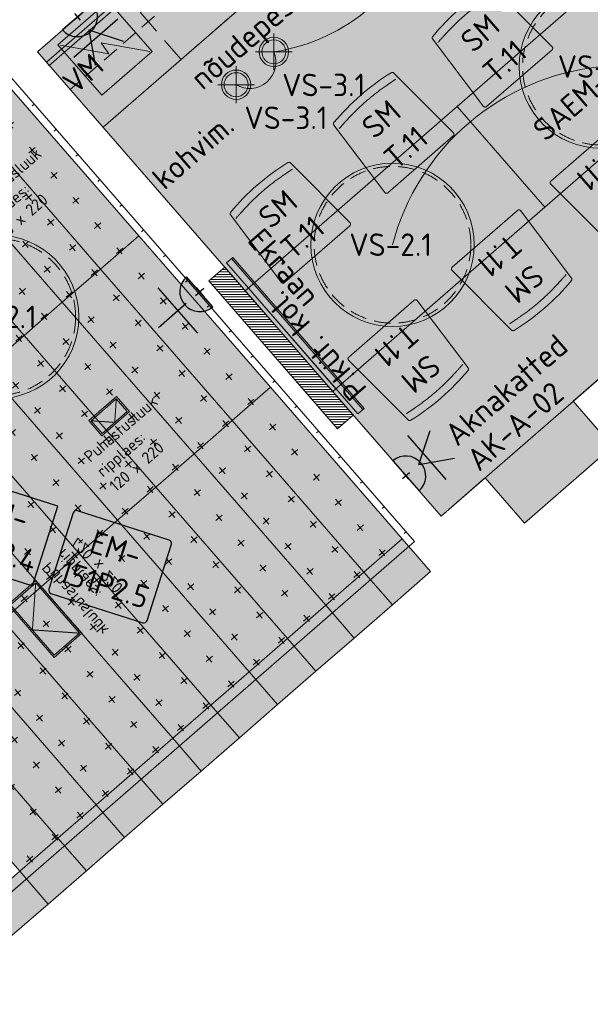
# Model space of a CAD drawing. Header units: millimetres. Extents: x 130528 to 177851, y 51760 to 113805.
# Tile 36 of 88: x 151798 to 155221, y 76547 to 82453. Entities that reach past the tile are written whole.
import ezdxf

# ---------------------------------------------------------------- set-up
doc = ezdxf.new("R2010")
doc.units = ezdxf.units.MM
doc.linetypes.add('Hidden', pattern=[4, 2, -2])
doc.linetypes.add('Hidden 100.00_ 50.00', pattern=[150, 100, -50])
doc.layers.get('0').update_dxf_attribs({"true_color": 0x000000})
doc.layers.add('_SA-ELEKTER_pistikupesad', color=7, linetype='Continuous', true_color=0x9900cc)
for name, color, linetype, lineweight, true_color in [('_SA-LAGI', 7, 'Continuous', 9, 0x5b5b5b), ('_SA-LAGI_eriosade seadmed', 7, 'Continuous', 5, 0x9900cc), ('_SA-LAGI_hatch', 7, 'Continuous', 5, 0x787878), ('_SA-PORAND', 7, 'Continuous', 9, 0x5b5b5b), ('_SA-PORAND_hatch', 254, 'Continuous', 9, 0xbebebe), ('_SA-SANTEHN', 7, 'Continuous', 0, 0x4c5f99), ('_SA-SISUSTUS_kohtkindel', 7, 'Continuous', 15, 0x7f4f3f), ('_SA-SISUSTUS_lahtine', 7, 'Continuous', 18, 0x7f4f3f), ('_SA-SISUSTUS_seadmed', 7, 'Continuous', 13, 0x9900cc), ('_SA-SISUSTUS_tekst', 7, 'Continuous', 0, 0x7f4f3f), ('_SA-VALGUSTUS', 20, 'Continuous', 13, 0xff3f00), ('_SA-VALGUSTUS_valgusgrupid', 240, 'Continuous', 9, 0xff003f)]:
    doc.layers.add(name, color=color, linetype=linetype, lineweight=lineweight, true_color=true_color)
doc.styles.add('DIN Pro Light-Light', font='txt')
doc.styles.add('DIN Pro Medium-Medium', font='txt')

# ---------------------------------------------------------------- blocks, each defined once
blk = doc.blocks.new('Puhastusluuk ripplaes 120x220')
at = {"layer": '_SA-LAGI_eriosade seadmed'}
for points in [[(-4.3, -162.7), (-83, -72.2), (83, 72.2), (161.7, -18.4)], [(-3.3, -148.6), (-68.9, -73.2), (82, 58.1), (147.6, -17.4)]]:
    blk.add_lwpolyline(points, close=True, dxfattribs=at)
at = {"layer": '_SA-LAGI_eriosade seadmed', "linetype": 'Hidden'}
blk.add_lwpolyline([(-68.9, -73.2), (72.2, -83), (82, 58.1)], dxfattribs=at)
blk = doc.blocks.new('Puhastusluuk ripplaes 420 x 220')
at = {"layer": '_SA-LAGI_eriosade seadmed'}
for points in [[(311.6, -23.1), (36, 293.9), (-130, 149.6), (145.5, -167.4)], [(297.5, -22.1), (35, 279.8), (-115.9, 148.6), (146.5, -153.3)]]:
    blk.add_lwpolyline(points, close=True, dxfattribs=at)
at = {"layer": '_SA-LAGI_eriosade seadmed', "linetype": 'Hidden'}
blk.add_lwpolyline([(297.5, -22.1), (15.3, -2.4), (35, 279.8)], dxfattribs=at)
blk = doc.blocks.new('VS-3.1 01')
at = {"color": 0, "linetype": 'ByBlock', "lineweight": -2}
for p, q in [((0, -110.2), (0, 110.2)), ((-110.2, 0), (110.2, 0))]:
    blk.add_line(p, q, dxfattribs=at)
for radius in [88, 72]:
    blk.add_circle((0, 0), radius, dxfattribs=at)
at = {"color": 0, "linetype": 'ByBlock', "lineweight": -2, "insert": (50, -131), "char_height": 135, "width": 1305.738, "attachment_point": 1, "style": 'DIN Pro Medium-Medium'}
blk.add_mtext('VS-3.1', dxfattribs=at)
blk = doc.blocks.new('VS-2.1 01')
at = {"color": 0}
blk.add_circle((0, 0), 490, dxfattribs=at)
at = {"color": 0, "linetype": 'Hidden 100.00_ 50.00', "lineweight": -2}
blk.add_circle((0, 0), 470, dxfattribs=at)
at = {"color": 0, "lineweight": -2, "insert": (-258.9, 67.9), "char_height": 135, "width": 1305.738, "attachment_point": 1, "style": 'DIN Pro Medium-Medium'}
blk.add_mtext('VS-2.1', dxfattribs=at)
blk = doc.blocks.new('SM-T.11')
at = {"color": 0, "lineweight": -2}
blk.add_lwpolyline([(-273.9, -535.6), (-273.9, -535.9), (-273.9, -536.2), (-273.9, -536.5), (-273.9, -536.8), (-273.9, -537.1), (-273.9, -537.4), (-273.8, -537.7), (-273.8, -538), (-273.7, -538.3), (-273.7, -538.6), (-273.6, -538.9), (-273.5, -539.2), (-273.4, -539.5), (-273.4, -539.8), (-273.3, -540.1), (-273.1, -540.4), (-273, -540.7), (-272.9, -541), (-272.8, -541.3), (-272.6, -541.6), (-272.5, -541.8), (-272.3, -542.1), (-272.2, -542.4), (-272, -542.6), (-271.8, -542.9), (-271.7, -543.2), (-271.5, -543.4), (-271.3, -543.7), (-271.1, -543.9), (-270.9, -544.1), (-270.7, -544.4), (-270.4, -544.6), (-270.2, -544.8), (-270, -545), (-269.8, -545.2), (-269.5, -545.4), (-269.3, -545.6), (-269, -545.8), (-268.8, -546), (-268.5, -546.2), (-268.2, -546.3), (-268, -546.5), (-267.7, -546.7), (-267.4, -546.8), (-267.1, -547), (-266.8, -547.1), (-266.5, -547.2), (-266.2, -547.4), (-265.9, -547.5), (-265.6, -547.6), (-265.3, -547.7), (-265, -547.8), (-264.7, -547.9), (-264.3, -548), (-264, -548.1), (-263.7, -548.1), (-263.4, -548.2), (-263.1, -548.2), (-262.7, -548.3), (-262.4, -548.3), (-262.1, -548.3), (-261.8, -548.4), (-261.4, -548.4), (-261.1, -548.4), (259, -548.4), (259.3, -548.4), (259.6, -548.4), (259.9, -548.3), (260.2, -548.3), (260.6, -548.3), (260.9, -548.2), (261.2, -548.2), (261.5, -548.1), (261.9, -548.1), (262.2, -548), (262.5, -547.9), (262.8, -547.8), (263.1, -547.7), (263.4, -547.6), (263.7, -547.5), (264, -547.4), (264.3, -547.2), (264.6, -547.1), (264.9, -547), (265.2, -546.8), (265.5, -546.7), (265.8, -546.5), (266.1, -546.3), (266.3, -546.2), (266.6, -546), (266.9, -545.8), (267.1, -545.6), (267.4, -545.4), (267.6, -545.2), (267.8, -545), (268.1, -544.8), (268.3, -544.6), (268.5, -544.4), (268.7, -544.1), (268.9, -543.9), (269.1, -543.7), (269.3, -543.4), (269.5, -543.2), (269.7, -542.9), (269.8, -542.6), (270, -542.4), (270.2, -542.1), (270.3, -541.8), (270.5, -541.6), (270.6, -541.3), (270.7, -541), (270.9, -540.7), (271, -540.4), (271.1, -540.1), (271.2, -539.8), (271.3, -539.5), (271.4, -539.2), (271.4, -538.9), (271.5, -538.6), (271.6, -538.3), (271.6, -538), (271.7, -537.7), (271.7, -537.4), (271.7, -537.1), (271.7, -536.8), (271.7, -536.5), (271.7, -536.2), (271.7, -535.9), (271.7, -535.6), (237.1, -29.7), (237.1, -29.5), (237, -29.3), (237, -29), (237, -28.8), (236.9, -28.6), (236.9, -28.3), (236.9, -28.1), (236.8, -27.9), (236.7, -27.6), (236.7, -27.4), (236.6, -27.1), (236.5, -26.9), (236.4, -26.7), (236.4, -26.4), (236.3, -26.2), (236.2, -26), (236.1, -25.7), (236, -25.5), (235.8, -25.3), (235.7, -25), (235.6, -24.8), (235.5, -24.6), (235.3, -24.4), (235.2, -24.1), (235, -23.9), (234.9, -23.7), (234.7, -23.5), (234.6, -23.3), (234.4, -23.1), (234.2, -22.9), (234, -22.7), (233.9, -22.5), (233.7, -22.3), (233.5, -22.1), (233.3, -21.9), (233.1, -21.7), (232.9, -21.6), (232.7, -21.4), (232.5, -21.2), (232.3, -21.1), (232, -20.9), (231.8, -20.8), (231.6, -20.6), (231.4, -20.5), (231.1, -20.3), (230.9, -20.2), (230.7, -20.1), (230.4, -20), (230.2, -19.8), (230, -19.7), (229.7, -19.6), (229.5, -19.5), (229.2, -19.4), (229, -19.3), (228.8, -19.2), (228.5, -19.2), (228.3, -19.1), (228, -19), (227.8, -18.9), (227.5, -18.9), (227.3, -18.8), (227, -18.8), (226.8, -18.7), (226.6, -18.7), (198.4, -14.3), (170.1, -10.5), (141.9, -7.3), (113.6, -4.7), (85.2, -2.6), (56.9, -1.2), (28.4, -0.3), (0, 0), (-29, -0.3), (-57.8, -1.2), (-86.5, -2.6), (-115.2, -4.7), (-143.7, -7.3), (-172.2, -10.5), (-200.5, -14.3), (-228.7, -18.7), (-229, -18.7), (-229.2, -18.8), (-229.5, -18.8), (-229.7, -18.9), (-229.9, -18.9), (-230.2, -19), (-230.4, -19.1), (-230.7, -19.2), (-230.9, -19.2), (-231.2, -19.3), (-231.4, -19.4), (-231.6, -19.5), (-231.9, -19.6), (-232.1, -19.7), (-232.4, -19.8), (-232.6, -20), (-232.8, -20.1), (-233.1, -20.2), (-233.3, -20.3), (-233.5, -20.5), (-233.8, -20.6), (-234, -20.8), (-234.2, -20.9), (-234.4, -21.1), (-234.6, -21.2), (-234.8, -21.4), (-235, -21.6), (-235.2, -21.7), (-235.4, -21.9), (-235.6, -22.1), (-235.8, -22.3), (-236, -22.5), (-236.2, -22.7), (-236.4, -22.9), (-236.6, -23.1), (-236.7, -23.3), (-236.9, -23.5), (-237, -23.7), (-237.2, -23.9), (-237.3, -24.1), (-237.5, -24.4), (-237.6, -24.6), (-237.8, -24.8), (-237.9, -25), (-238, -25.3), (-238.1, -25.5), (-238.2, -25.7), (-238.3, -26), (-238.4, -26.2), (-238.5, -26.4), (-238.6, -26.7), (-238.7, -26.9), (-238.8, -27.1), (-238.8, -27.4), (-238.9, -27.6), (-239, -27.9), (-239, -28.1), (-239.1, -28.3), (-239.1, -28.6), (-239.1, -28.8), (-239.2, -29), (-239.2, -29.3), (-239.2, -29.5), (-239.2, -29.7)], close=True, dxfattribs=at)
blk.add_open_spline([(-229.1, -66.9), (-173.1, -59), (-60.3, -49), (52.9, -48.6), (165.7, -58.2), (221.7, -66)], degree=2, dxfattribs=at)
at = {"color": 0, "linetype": 'ByBlock', "lineweight": -2, "insert": (-1.7, -122.1), "char_height": 135, "width": 918.656, "attachment_point": 2, "rotation": 359.95422, "style": 'DIN Pro Medium-Medium'}
blk.add_mtext('{\\fDIN Pro;SM}\\P{\\fDIN Pro;T.11}\\P', dxfattribs=at)
blk = doc.blocks.new('kohvimasin 01')
at = {"color": 0}
for p, q in [((-200, 200), (200, 200)), ((-200, -200), (-200, 200)), ((-191.2, 191.2), (-4.4, -39.8)), ((200, 200), (200, -200)), ((-4.4, -39.8), (4.4, 39.8)), ((4.4, 39.8), (191.2, -191.2)), ((200, -200), (-200, -200))]:
    blk.add_line(p, q, dxfattribs=at)
blk = doc.blocks.new('_SA pistik(syvistatud) x1')
at = {"linetype": 'ByBlock', "lineweight": -2}
blk.add_hatch(color=0, dxfattribs=at).paths.add_polyline_path([(-80.2, 0), (80, 0), (80, 1.8), (79.9, 3.5), (79.8, 5.3), (79.6, 7.1), (79.4, 9), (79.2, 10.8), (78.9, 12.6), (78.5, 14.5), (78.1, 16.3), (77.7, 18.2), (77.2, 20), (76.7, 21.9), (76.1, 23.7), (75.5, 25.5), (74.8, 27.4), (74.1, 29.2), (73.3, 31), (72.5, 32.8), (71.7, 34.6), (70.7, 36.4), (69.8, 38.2), (68.8, 39.9), (67.7, 41.7), (66.6, 43.4), (65.5, 45), (64.3, 46.7), (63, 48.3), (61.7, 49.9), (60.4, 51.5), (59.1, 53), (57.6, 54.5), (56.2, 56), (54.7, 57.4), (53.2, 58.8), (51.7, 60.1), (50.1, 61.4), (48.5, 62.7), (46.8, 63.9), (45.1, 65.1), (43.4, 66.2), (41.7, 67.3), (40, 68.3), (38.2, 69.3), (36.5, 70.3), (34.7, 71.2), (32.8, 72), (31, 72.8), (29.2, 73.5), (27.4, 74.2), (25.5, 74.9), (23.7, 75.5), (21.8, 76), (19.9, 76.5), (18.1, 77), (16.2, 77.4), (14.4, 77.8), (12.5, 78.1), (10.7, 78.4), (8.9, 78.6), (7.1, 78.8), (5.3, 78.9), (3.5, 79), (1.7, 79.1), (-0.1, 79.1), (-1.9, 79.1), (-3.6, 79), (-5.4, 78.9), (-7.2, 78.8), (-9.1, 78.6), (-10.9, 78.4), (-12.7, 78.1), (-14.6, 77.8), (-16.4, 77.4), (-18.3, 77), (-20.1, 76.5), (-22, 76), (-23.8, 75.5), (-25.7, 74.9), (-27.5, 74.2), (-29.4, 73.5), (-31.2, 72.8), (-33, 72), (-34.8, 71.2), (-36.6, 70.3), (-38.4, 69.3), (-40.2, 68.3), (-41.9, 67.3), (-43.6, 66.2), (-45.3, 65.1), (-47, 63.9), (-48.6, 62.7), (-50.3, 61.4), (-51.8, 60.1), (-53.4, 58.8), (-54.9, 57.4), (-56.4, 56), (-57.8, 54.5), (-59.2, 53), (-60.6, 51.5), (-61.9, 49.9), (-63.2, 48.3), (-64.4, 46.7), (-65.6, 45), (-66.8, 43.4), (-67.9, 41.7), (-69, 39.9), (-70, 38.2), (-70.9, 36.4), (-71.8, 34.6), (-72.7, 32.8), (-73.5, 31), (-74.3, 29.2), (-75, 27.4), (-75.7, 25.5), (-76.3, 23.7), (-76.9, 21.9), (-77.4, 20), (-77.9, 18.2), (-78.3, 16.3), (-78.7, 14.5), (-79.1, 12.6), (-79.4, 10.8), (-79.6, 9), (-79.8, 7.1), (-80, 5.3), (-80.1, 3.5), (-80.2, 1.8)], flags=0)
at = {"color": 0, "linetype": 'ByBlock', "lineweight": -2}
for p, q in [((0, 70.7), (0, 218.6)), ((-120, 114.6), (120, 114.6)), ((0, 22), (0, -22)), ((22, 0), (-22, 0))]:
    blk.add_line(p, q, dxfattribs=at)
blk.add_lwpolyline([(-80.2, 0), (80, 0, 0.986995)], format="xyb", close=True, dxfattribs=at)
blk = doc.blocks.new('_SA pistik(syvistatud) x2')
at = {"linetype": 'ByBlock', "lineweight": -2}
blk.add_hatch(color=0, dxfattribs=at).paths.add_polyline_path([(-80.1, 0), (80.1, 0), (80.1, 1.8), (80, 3.5), (79.9, 5.3), (79.7, 7.1), (79.5, 9), (79.3, 10.8), (79, 12.6), (78.6, 14.5), (78.2, 16.3), (77.8, 18.2), (77.3, 20), (76.8, 21.9), (76.2, 23.7), (75.6, 25.5), (74.9, 27.4), (74.2, 29.2), (73.4, 31), (72.6, 32.8), (71.8, 34.6), (70.8, 36.4), (69.9, 38.2), (68.9, 39.9), (67.8, 41.7), (66.7, 43.4), (65.6, 45), (64.4, 46.7), (63.1, 48.3), (61.8, 49.9), (60.5, 51.5), (59.1, 53), (57.7, 54.5), (56.3, 56), (54.8, 57.4), (53.3, 58.8), (51.7, 60.1), (50.2, 61.4), (48.5, 62.7), (46.9, 63.9), (45.2, 65.1), (43.5, 66.2), (41.8, 67.3), (40.1, 68.3), (38.3, 69.3), (36.5, 70.3), (34.7, 71.2), (32.9, 72), (31.1, 72.8), (29.3, 73.5), (27.4, 74.2), (25.6, 74.9), (23.7, 75.5), (21.9, 76), (20, 76.5), (18.2, 77), (16.3, 77.4), (14.5, 77.8), (12.6, 78.1), (10.8, 78.4), (9, 78.6), (7.2, 78.8), (5.3, 78.9), (3.5, 79), (1.8, 79.1), (0, 79.1), (-1.8, 79.1), (-3.5, 79), (-5.3, 78.9), (-7.2, 78.8), (-9, 78.6), (-10.8, 78.4), (-12.6, 78.1), (-14.5, 77.8), (-16.3, 77.4), (-18.2, 77), (-20, 76.5), (-21.9, 76), (-23.7, 75.5), (-25.6, 74.9), (-27.4, 74.2), (-29.3, 73.5), (-31.1, 72.8), (-32.9, 72), (-34.7, 71.2), (-36.5, 70.3), (-38.3, 69.3), (-40.1, 68.3), (-41.8, 67.3), (-43.5, 66.2), (-45.2, 65.1), (-46.9, 63.9), (-48.5, 62.7), (-50.2, 61.4), (-51.7, 60.1), (-53.3, 58.8), (-54.8, 57.4), (-56.3, 56), (-57.7, 54.5), (-59.1, 53), (-60.5, 51.5), (-61.8, 49.9), (-63.1, 48.3), (-64.4, 46.7), (-65.6, 45), (-66.7, 43.4), (-67.8, 41.7), (-68.9, 39.9), (-69.9, 38.2), (-70.8, 36.4), (-71.8, 34.6), (-72.6, 32.8), (-73.4, 31), (-74.2, 29.2), (-74.9, 27.4), (-75.6, 25.5), (-76.2, 23.7), (-76.8, 21.9), (-77.3, 20), (-77.8, 18.2), (-78.2, 16.3), (-78.6, 14.5), (-79, 12.6), (-79.3, 10.8), (-79.5, 9), (-79.7, 7.1), (-79.9, 5.3), (-80, 3.5), (-80.1, 1.8)], flags=0)
at = {"color": 0, "linetype": 'ByBlock', "lineweight": -2}
for p, q in [((0.1, 68.7), (-73.6, 192.2)), ((0.1, 68.7), (73.8, 192.2)), ((116.7, 111.4), (-116.5, 111.4)), ((0.1, 17.9), (0.1, -17.9)), ((17.9, 0), (-17.8, 0))]:
    blk.add_line(p, q, dxfattribs=at)
blk.add_lwpolyline([(-80.1, 0), (80.1, 0, 0.986995)], format="xyb", close=True, dxfattribs=at)
blk = doc.blocks.new('kohvimasin')
at = {"color": 0, "linetype": 'Hidden 100.00_ 50.00'}
for p, q in [((-200, 200), (200, 200)), ((-200, -200), (-200, 200)), ((200, 200), (200, -200)), ((-191.2, 191.2), (-4.4, -39.8)), ((-4.4, -39.8), (4.4, 39.8)), ((4.4, 39.8), (191.2, -191.2)), ((200, -200), (-200, -200))]:
    blk.add_line(p, q, dxfattribs=at)
blk = doc.blocks.new('Ekraan')
at = {"color": 0}
blk.add_line((442.7, -410.2), (-344.6, 495.5), dxfattribs=at)
for points in [[(450.2, -403.6), (-337, 502), (-374.8, 469.2), (412.5, -436.4)], [(262.4, -301.9), (281.3, -285.5), (-243.6, 318.3), (-262.4, 301.9)]]:
    blk.add_lwpolyline(points, close=True, dxfattribs=at)
at = {"color": 0, "insert": (-154.8, 690.3), "char_height": 135, "width": 1422.295, "attachment_point": 1, "rotation": 311, "style": 'DIN Pro Medium-Medium'}
blk.add_mtext('{\\fDIN Pro;Ekraan}', dxfattribs=at)

msp = doc.modelspace()

# ---------------------------------------------------------------- hatches: boundary and pattern name
at = {"layer": '_SA-LAGI_hatch'}
h = msp.add_hatch(dxfattribs=at)
h.set_pattern_fill('Plus', color=256, scale=200, angle=41, style=0, pattern_type=2)
h.set_pattern_definition([(41, (-18.87, -16.4), (-131.2118, 150.94192), [50, -150]), (131, (16.4, -18.87), (-150.94192, -131.2118), [50, -150])])
h.paths.add_polyline_path([(159675.9, 90407), (158445.7, 89337.6), (159134.6, 88545.2), (155247.8, 85166.5), (154558.9, 85958.9), (153849.5, 85342.2), (154997.6, 84021.5), (154907, 83942.8), (154447.8, 84471.1), (151904.4, 82260.2), (154325.2, 79475.3), (162483.7, 86567.2), (162785.6, 86829.6), (162523.2, 87131.5), (160364.7, 89614.5), (160100.6, 89384.9), (160021.9, 89475.5), (160286, 89705.1)], flags=0)
h = msp.add_hatch(dxfattribs=at)
h.set_pattern_fill('Plus', color=256, scale=200, angle=41, style=0, pattern_type=2)
h.set_pattern_definition([(41, (-18.87, -16.4), (-131.2118, 150.94192), [50, -150]), (131, (16.4, -18.87), (-150.94192, -131.2118), [50, -150])])
h.paths.add_polyline_path([(147282.6, 79925.2), (150905.2, 83074.3), (154165.8, 79323.3), (150543.2, 76174.3)], flags=0)
at = {"layer": '_SA-PORAND_hatch', "true_color": 0xbebebe}
h = msp.add_hatch(dxfattribs=at)
h.set_pattern_fill('HatchDash', color=9, scale=400, angle=41, style=0, pattern_type=2)
h.set_pattern_definition([(41, (0, 0), (-65.605903, 75.47096), []), (41, (-32.8, 37.74), (-65.605903, 75.47096), [50, -50])])
h.paths.add_polyline_path([(154589.5, 79704.8), (154825.6, 79433.2), (155353.9, 79892.4), (155117.8, 80164.1), (155691.3, 80662.7), (155927.5, 80391), (156455.8, 80850.2), (156219.6, 81121.9), (156793.2, 81620.5), (157029.4, 81348.8), (157557.7, 81808.1), (157321.5, 82079.8), (157819.6, 82512.8), (158055.8, 82241.1), (158584.1, 82700.3), (158347.9, 82972), (158853.6, 83411.6), (159089.8, 83139.9), (159618.1, 83599.1), (159381.9, 83870.8), (159887.5, 84310.4), (160123.7, 84038.7), (160652, 84497.9), (160415.8, 84769.6), (160921.5, 85209.2), (161157.7, 84937.5), (161686, 85396.7), (161449.8, 85668.4), (161955.4, 86108), (162191.6, 85836.3), (162719.9, 86295.5), (162483.7, 86567.2), (162785.6, 86829.7), (162523.2, 87131.5), (160364.8, 89614.5), (160100.6, 89384.9), (160021.9, 89475.5), (160286, 89705.1), (159675.9, 90407), (158445.7, 89337.6), (159134.6, 88545.2), (155247.8, 85166.5), (154559, 85959), (153849.5, 85342.3), (154997.6, 84021.5), (154907, 83942.8), (154447.8, 84471.1), (151904.4, 82260.2), (154325.3, 79475.3), (154581.9, 79698.4)], flags=0)
at = {"layer": '_SA-PORAND_hatch', "true_color": 0xfafafa}
for points in [[(152512.7, 81156.4), (151722.8, 82065.1), (151493.4, 81865.7), (152283.3, 80957)], [(152283.3, 80957), (151493.4, 81865.7), (151264, 81666.2), (152053.9, 80757.6)], [(153302.6, 80247.8), (152512.7, 81156.4), (152283.3, 80957), (153073.2, 80048.3)], [(153073.2, 80048.3), (152283.3, 80957), (152053.9, 80757.6), (152843.8, 79848.9)], [(152843.8, 79848.9), (152053.9, 80757.6), (151824.4, 80558.1), (152614.3, 79649.5)], [(152384.9, 79450), (151595, 80358.7), (151365.6, 80159.2), (152155.5, 79250.6)], [(152155.5, 79250.6), (151365.6, 80159.2), (151136.1, 79959.8), (151926, 79051.1)], [(153863.1, 79139.7), (153073.2, 80048.3), (152843.8, 79848.9), (153633.7, 78940.2)], [(152715.9, 78142.5), (151926, 79051.1), (151696.6, 78851.7), (152486.5, 77943)], [(152486.5, 77943), (151696.6, 78851.7), (151467.2, 78652.2), (152257.1, 77743.6)], [(153345.4, 78345.1), (153174.8, 78541.3), (152945.4, 78341.9), (153115.9, 78145.7)], [(152027.6, 77544.1), (151237.7, 78452.8), (151008.3, 78253.4), (151798.2, 77344.7)], [(152886.5, 77946.2), (152715.9, 78142.5), (152486.5, 77943), (152657.1, 77746.8)], [(152198.2, 77347.9), (152027.6, 77544.1), (151798.2, 77344.7), (151968.8, 77148.5)], [(151968.8, 77148.5), (151798.2, 77344.7), (151568.8, 77145.2), (151739.3, 76949)]]:
    msp.add_hatch(color=7, dxfattribs=at).paths.add_polyline_path(points, flags=0)
at = {"layer": '_SA-PORAND_hatch', "true_color": 0xdcdcdc}
for points in [[(152053.9, 80757.6), (151264, 81666.2), (151034.5, 81466.8), (151824.4, 80558.1)], [(152614.3, 79649.5), (151824.4, 80558.1), (151595, 80358.7), (152384.9, 79450)], [(154092.5, 79339.1), (153302.6, 80247.8), (153073.2, 80048.3), (153863.1, 79139.7)], [(153174.8, 78541.3), (152384.9, 79450), (152155.5, 79250.6), (152945.4, 78341.9)], [(152945.4, 78341.9), (152155.5, 79250.6), (151926, 79051.1), (152715.9, 78142.5)], [(154033.7, 78943.4), (153863.1, 79139.7), (153633.7, 78940.2), (153804.2, 78744)], [(153804.2, 78744), (153633.7, 78940.2), (153404.2, 78740.8), (153574.8, 78544.6)], [(153574.8, 78544.6), (153404.2, 78740.8), (153174.8, 78541.3), (153345.4, 78345.1)], [(153115.9, 78145.7), (152945.4, 78341.9), (152715.9, 78142.5), (152886.5, 77946.2)]]:
    msp.add_hatch(color=254, dxfattribs=at).paths.add_polyline_path(points, flags=0)
at = {"layer": '_SA-PORAND_hatch', "true_color": 0xebebeb}
for points in [[(151824.4, 80558.1), (151034.5, 81466.8), (150805.1, 81267.4), (151595, 80358.7)], [(151926, 79051.1), (151136.1, 79959.8), (150906.7, 79760.4), (151696.6, 78851.7)], [(153633.7, 78940.2), (152843.8, 79848.9), (152614.3, 79649.5), (153404.2, 78740.8)], [(153404.2, 78740.8), (152614.3, 79649.5), (152384.9, 79450), (153174.8, 78541.3)], [(154263.1, 79142.9), (154092.5, 79339.1), (153863.1, 79139.7), (154033.7, 78943.4)], [(152257.1, 77743.6), (151467.2, 78652.2), (151237.7, 78452.8), (152027.6, 77544.1)], [(152657.1, 77746.8), (152486.5, 77943), (152257.1, 77743.6), (152427.6, 77547.3)], [(152427.6, 77547.3), (152257.1, 77743.6), (152027.6, 77544.1), (152198.2, 77347.9)]]:
    msp.add_hatch(color=7, dxfattribs=at).paths.add_polyline_path(points, flags=0)
at = {"layer": '_SA-SANTEHN'}
h = msp.add_hatch(dxfattribs=at)
h.set_pattern_fill('Hatch1', color=256, scale=120, style=0, pattern_type=2)
h.set_pattern_definition([(7e-12, (-2e-15, 0), (-2e-12, 15), [])])
h.paths.add_polyline_path([(153704.5, 79998.9), (153798.8, 80080.9), (153028, 80967.7), (152933.6, 80885.7)], flags=0)

# ---------------------------------------------------------------- linework, layer by layer
at = {"layer": '_SA-LAGI'}
for points in [[(159675.9, 90407), (158445.7, 89337.6), (159134.6, 88545.2), (155247.8, 85166.5), (154558.9, 85958.9), (153849.5, 85342.2), (154997.6, 84021.5), (154907, 83942.8), (154447.8, 84471.1), (151904.4, 82260.2), (154325.2, 79475.3), (162483.7, 86567.2), (162785.6, 86829.6), (162523.2, 87131.5), (160364.7, 89614.5), (160100.6, 89384.9), (160021.9, 89475.5), (160286, 89705.1)], [(147282.6, 79925.2), (150905.2, 83074.3), (154165.8, 79323.3), (150543.2, 76174.3)]]:
    msp.add_lwpolyline(points, close=True, dxfattribs=at)
at = {"layer": '_SA-PORAND'}
for points in [[(154447.8, 84471.1), (151904.4, 82260.2), (154325.3, 79475.3), (154581.9, 79698.4), (154589.5, 79704.8), (154825.6, 79433.2), (155353.9, 79892.4), (155117.8, 80164.1), (155691.3, 80662.7), (155927.5, 80391), (156455.8, 80850.2), (156219.6, 81121.9), (156793.2, 81620.5), (157029.4, 81348.8), (157557.7, 81808.1), (157321.5, 82079.8), (157819.6, 82512.8), (158055.8, 82241.1), (158584.1, 82700.3)], [(150905.2, 83074.3), (154165.8, 79323.3), (150543.2, 76174.3), (147315.4, 79887.4), (149609.7, 81881.9), (148396, 83278.1)]]:
    msp.add_lwpolyline(points, dxfattribs=at)
for points in [[(152512.7, 81156.4), (151722.8, 82065.1), (151493.4, 81865.7), (152283.3, 80957)], [(152283.3, 80957), (151493.4, 81865.7), (151264, 81666.2), (152053.9, 80757.6)], [(152053.9, 80757.6), (151264, 81666.2), (151034.5, 81466.8), (151824.4, 80558.1)], [(151824.4, 80558.1), (151034.5, 81466.8), (150805.1, 81267.4), (151595, 80358.7)], [(153302.6, 80247.8), (152512.7, 81156.4), (152283.3, 80957), (153073.2, 80048.3)], [(153073.2, 80048.3), (152283.3, 80957), (152053.9, 80757.6), (152843.8, 79848.9)], [(152843.8, 79848.9), (152053.9, 80757.6), (151824.4, 80558.1), (152614.3, 79649.5)], [(152614.3, 79649.5), (151824.4, 80558.1), (151595, 80358.7), (152384.9, 79450)], [(152384.9, 79450), (151595, 80358.7), (151365.6, 80159.2), (152155.5, 79250.6)], [(154092.5, 79339.1), (153302.6, 80247.8), (153073.2, 80048.3), (153863.1, 79139.7)], [(152155.5, 79250.6), (151365.6, 80159.2), (151136.1, 79959.8), (151926, 79051.1)], [(153863.1, 79139.7), (153073.2, 80048.3), (152843.8, 79848.9), (153633.7, 78940.2)], [(151926, 79051.1), (151136.1, 79959.8), (150906.7, 79760.4), (151696.6, 78851.7)], [(153633.7, 78940.2), (152843.8, 79848.9), (152614.3, 79649.5), (153404.2, 78740.8)], [(153404.2, 78740.8), (152614.3, 79649.5), (152384.9, 79450), (153174.8, 78541.3)], [(153174.8, 78541.3), (152384.9, 79450), (152155.5, 79250.6), (152945.4, 78341.9)], [(154263.1, 79142.9), (154092.5, 79339.1), (153863.1, 79139.7), (154033.7, 78943.4)], [(152945.4, 78341.9), (152155.5, 79250.6), (151926, 79051.1), (152715.9, 78142.5)], [(154033.7, 78943.4), (153863.1, 79139.7), (153633.7, 78940.2), (153804.2, 78744)], [(152715.9, 78142.5), (151926, 79051.1), (151696.6, 78851.7), (152486.5, 77943)], [(153804.2, 78744), (153633.7, 78940.2), (153404.2, 78740.8), (153574.8, 78544.6)], [(152486.5, 77943), (151696.6, 78851.7), (151467.2, 78652.2), (152257.1, 77743.6)], [(153574.8, 78544.6), (153404.2, 78740.8), (153174.8, 78541.3), (153345.4, 78345.1)], [(152257.1, 77743.6), (151467.2, 78652.2), (151237.7, 78452.8), (152027.6, 77544.1)], [(153345.4, 78345.1), (153174.8, 78541.3), (152945.4, 78341.9), (153115.9, 78145.7)], [(152027.6, 77544.1), (151237.7, 78452.8), (151008.3, 78253.4), (151798.2, 77344.7)], [(153115.9, 78145.7), (152945.4, 78341.9), (152715.9, 78142.5), (152886.5, 77946.2)], [(152886.5, 77946.2), (152715.9, 78142.5), (152486.5, 77943), (152657.1, 77746.8)], [(152657.1, 77746.8), (152486.5, 77943), (152257.1, 77743.6), (152427.6, 77547.3)], [(152427.6, 77547.3), (152257.1, 77743.6), (152027.6, 77544.1), (152198.2, 77347.9)], [(152198.2, 77347.9), (152027.6, 77544.1), (151798.2, 77344.7), (151968.8, 77148.5)], [(151968.8, 77148.5), (151798.2, 77344.7), (151568.8, 77145.2), (151739.3, 76949)]]:
    msp.add_lwpolyline(points, close=True, dxfattribs=at)
at = {"layer": '_SA-SANTEHN'}
msp.add_lwpolyline([(153704.5, 79998.9), (153798.8, 80080.9), (153028, 80967.7), (152933.6, 80885.7)], close=True, dxfattribs=at)
at = {"layer": '_SA-SISUSTUS_kohtkindel', "linetype": 'Hidden 100.00_ 50.00'}
msp.add_line((154644.7, 84244.6), (152101.3, 82033.7), dxfattribs=at)
at = {"layer": '_SA-SISUSTUS_kohtkindel'}
msp.add_line((154841.5, 84018.2), (152298.1, 81807.3), dxfattribs=at)
at = {"layer": '_SA-SISUSTUS_lahtine'}
for points in [[(155694.3, 83037.1), (156219.2, 82433.3), (154947.5, 81327.8), (154422.7, 81931.6)], [(153151, 80826.2), (153675.8, 80222.4), (154947.5, 81327.8), (154422.7, 81931.6)]]:
    msp.add_lwpolyline(points, close=True, dxfattribs=at)
at = {"layer": '_SA-SISUSTUS_lahtine', "color": 0, "lineweight": -2}
msp.add_lwpolyline([(151303.1, 79240.5), (151874.6, 79058), (152026.7, 79534.4), (151455.1, 79716.8)], close=True, dxfattribs=at)
msp.add_lwpolyline([(152562.4, 78849), (152708.4, 79306.2, 0.414214), (152695.4, 79331.4), (152144.1, 79507.4, 0.414214), (152118.9, 79494.4), (151972.9, 79037.2, 0.414214), (151985.9, 79012), (152537.3, 78836, 0.414214)], format="xyb", close=True, dxfattribs=at)
at = {"layer": '_SA-VALGUSTUS'}
msp.add_lwpolyline([(151959.2, 82197.1), (151975.6, 82178.3), (154519, 84389.2), (154502.6, 84408.1)], close=True, dxfattribs=at)
at = {"layer": '_SA-VALGUSTUS_valgusgrupid'}
for centre, radius, start, end in [((153148.5, 83397.4), 1150.9, 278.69881, 343.30166), ((153177.4, 82198.1), 157.7, 238.97152, 23.02754), ((155427.7, 80738.3), 1440.2, 95.7105, 165.33623)]:
    msp.add_arc(centre, radius, start, end, dxfattribs=at)

# ---------------------------------------------------------------- block references
at = {"layer": '_SA-ELEKTER_pistikupesad', "zscale": 1.5}
for name, p, xscale, yscale, rotation in [('_SA pistik(syvistatud) x2', (152146, 82470), 1.499999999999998, 1.499999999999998, 221.0000018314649), ('_SA pistik(syvistatud) x1', (152877.5, 80820.6), 1.499999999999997, 1.499999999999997, 131.0000018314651), ('_SA pistik(syvistatud) x2', (154115.1, 79716.9), 1.499999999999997, 1.499999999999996, 311.0647831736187)]:
    msp.add_blockref(name, p, dxfattribs=dict(at, xscale=xscale, yscale=yscale, rotation=rotation))
at = {"layer": '_SA-LAGI_eriosade seadmed'}
for name, p, rotation in [('Puhastusluuk ripplaes 120x220', (152295.7, 80120.2), 359.9999999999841), ('Puhastusluuk ripplaes 420 x 220', (151859.2, 78795.2), 1.817368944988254e-11)]:
    msp.add_blockref(name, p, dxfattribs=dict(at, rotation=rotation))
at = {"layer": '_SA-SISUSTUS_lahtine'}
for p, rotation in [((154435.9, 82516.7), 41.00000000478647), ((153843.3, 81999.9), 41.00000000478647), ((155539.7, 81240.8), 221.0000000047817), ((153223.1, 81460.7), 41.00000000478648), ((154947.2, 80724), 221.0000000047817), ((154326.9, 80184.9), 221.0000000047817)]:
    msp.add_blockref('SM-T.11', p, dxfattribs=dict(at, rotation=rotation))
at = {"layer": '_SA-SISUSTUS_seadmed', "xscale": 1.500000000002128, "yscale": 1.500000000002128, "zscale": 1.500000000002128, "rotation": 40.99999962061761}
msp.add_blockref('kohvimasin', (152795.6, 82637.3), dxfattribs=at)
at = {"layer": '_SA-SISUSTUS_seadmed', "rotation": 40.99999962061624}
msp.add_blockref('kohvimasin 01', (152310, 82281.4), dxfattribs=at)
at = {"layer": '_SA-SISUSTUS_seadmed'}
msp.add_blockref('Ekraan', (153413.4, 80524.3), dxfattribs=at)
at = {"layer": '_SA-VALGUSTUS'}
for name, p in [('VS-2.1 01', (155284.4, 82171.4)), ('VS-3.1 01', (153322.5, 82259.8)), ('VS-3.1 01', (153096.1, 82063)), ('VS-2.1 01', (154034.3, 81102.9)), ('VS-2.1 01', (151663.5, 80669.7))]:
    msp.add_blockref(name, p, dxfattribs=at)

# ---------------------------------------------------------------- texts
at = {"layer": '_SA-LAGI_eriosade seadmed', "char_height": 70, "width": 1353.333, "attachment_point": 1, "rotation": 41, "style": 'DIN Pro Light-Light'}
for insert in [(151479.2, 81333.9, -2690.2), (152175.8, 79846.2, -2690.2)]:
    msp.add_mtext('{\\fDIN Pro;Puhastusluuk }\\P{\\fDIN Pro;ripplaes:}\\P{\\fDIN Pro;120 x 220}\\P\\P', dxfattribs=dict(at, insert=insert))
at = {"layer": '_SA-LAGI_eriosade seadmed', "extrusion": (0, 0, -1), "insert": (151926.4, 79161.6, -2690.2), "char_height": 70, "width": 1353.333, "attachment_point": 1, "text_direction": (0.656047, -0.75472, 0), "style": 'DIN Pro Light-Light'}
msp.add_mtext('{\\fDIN Pro;Puhastusluuk }\\P{\\fDIN Pro;ripplaes:}\\P{\\fDIN Pro;420 x 220}\\P\\P', dxfattribs=at)
at = {"layer": '_SA-SANTEHN', "insert": (153785.3, 80152.3), "char_height": 135, "width": 1960.82, "attachment_point": 1, "rotation": 131, "style": 'DIN Pro Medium-Medium'}
msp.add_mtext('P.küt. kol.', dxfattribs=at)
at = {"layer": '_SA-SISUSTUS_seadmed', "char_height": 135, "attachment_point": 1, "rotation": 41, "style": 'DIN Pro Medium-Medium'}
for s, insert, width in [('nõudepesu m.', (152808.2, 82126.3), 1313.852), ('kohvim.', (152578.1, 81526.6), 1580.164)]:
    msp.add_mtext(s, dxfattribs=dict(at, insert=insert, width=width))
at = {"layer": '_SA-SISUSTUS_tekst', "char_height": 135, "style": 'DIN Pro Medium-Medium'}
for s, insert, width, attachment_point, rotation in [('SAEM-156L', (154863.5, 81817.6), 2232.295, 1, 41), ('Aknakatted', (154333.8, 79990), 2176.23, 1, 40.98654), ('AK-A-02', (154465, 79839), 1693.77, 1, 40.98654), ('{\\fDIN Pro;EM-}\\P{\\fDIN Pro;151P2.4}\\P', (151664.9, 79387.4), 1601.77, 5, 342.29335), ('{\\fDIN Pro;EM-}\\P{\\fDIN Pro;151P2.5}\\P', (152340.7, 79171.7), 1594.393, 5, 342.29335)]:
    msp.add_mtext(s, dxfattribs=dict(at, insert=insert, width=width, attachment_point=attachment_point, rotation=rotation))
at = {"layer": '_SA-VALGUSTUS', "insert": (152042.8, 82100.9), "char_height": 135, "width": 755.41, "attachment_point": 1, "rotation": 41, "style": 'DIN Pro Medium-Medium'}
msp.add_mtext('VM', dxfattribs=at)

doc.saveas('drawing.dxf')
